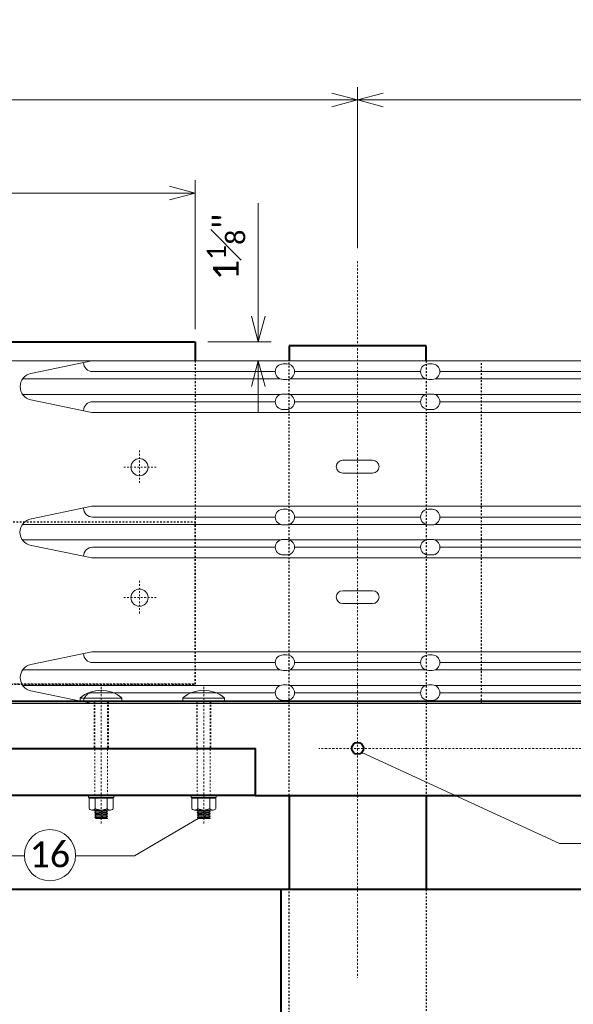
# Model space of a CAD drawing. Extents: x -6035 to 351425, y -5119269 to 203.
# Tile 9 of 14: x -1630 to -1598, y -2278 to -2220. Entities that reach past the tile are written whole.
import ezdxf
from ezdxf import colors
from ezdxf.entities.mleader import LeaderData, LeaderLine
from ezdxf.math import Vec2, Vec3

# ---------------------------------------------------------------- set-up
doc = ezdxf.new("R2010")
doc.units = 0
doc.header["$MEASUREMENT"] = 0
for name, pattern in [('Wisdot1', [0.0625, 0.03125, -0.03125]), ('Wisdot2', [0.125, 0.0625, -0.0625]), ('Wisdot4', [0.28125, 0.125, -0.0625, 0.03125, -0.0625])]:
    doc.linetypes.add(name, pattern=pattern)
for name, color, linetype, lineweight in [('B_ANNO_DIM', 7, 'Continuous', 18), ('B_CNTR', 1, 'Wisdot4', 18), ('B_DETAIL', 7, 'Continuous', 18), ('B_DETAIL_HIDDEN', 7, 'Wisdot2', 25), ('B_DETAIL_OBJ', 7, 'Continuous', 40), ('B_STEEL', 92, 'Continuous', 18), ('B_STEEL_BOLT', 3, 'Continuous', 18), ('L1', 32, 'Continuous', 40)]:
    doc.layers.add(name, color=color, linetype=linetype, lineweight=lineweight)
doc.styles.add('Annotative', font='calibri.ttf', dxfattribs={"height": 0.0625})
doc.styles.get("Standard").update_dxf_attribs({"font": 'calibri.ttf'})
doc.dimstyles.new('Annotative', dxfattribs={"dimscale": 0, "dimtxt": 0.0625, "dimasz": 0.0625, "dimexe": 0.03125, "dimexo": 0.03125, "dimgap": 0.03125, "dimtad": 1, "dimdec": 3, "dimzin": 3, "dimdsep": 46, "dimlunit": 4, "dimtxsty": 'Standard', "dimblk": 'OPEN30', "dimcen": 0.03125, "dimaunit": 1, "dimadec": 0, "dimazin": 3, "dimtfac": 0.75, "dimtdec": 3, "dimtofl": 0, "dimtmove": 0, "dimatfit": 3, "dimldrblk": 'OPEN30', "dimfxl": 1, "dimtfill": 1, "dimfrac": 1, "dimtolj": 1, "dimtzin": 0, "dimarcsym": 0})

# ---------------------------------------------------------------- blocks, each defined once
blk = doc.blocks.new('AnonymousCell2')
at = {"layer": 'B_DETAIL_HIDDEN', "ltscale": 0.5}
for p, q in [((-39.905, 2.75), (-39.905, 0)), ((-39.095, 2.75), (-39.095, 0)), ((-33.905, 2.75), (-33.905, 0)), ((-33.095, 2.75), (-33.095, 0))]:
    blk.add_line(p, q, dxfattribs=at)
at = {"layer": 'B_DETAIL_OBJ'}
for p, q in [((-54.5, 2.75), (54.5, 2.75)), ((-54.5, 0), (-30.5, 0)), ((-30.5, -2.75), (54.5, -2.75))]:
    blk.add_line(p, q, dxfattribs=at)
at = {"layer": 'B_DETAIL_OBJ', "flags": 128}
blk.add_lwpolyline([(-30.5, 0), (-30.5, 0), (-30.5, -2.75)], dxfattribs=at)
at = {"layer": 'B_DETAIL_OBJ'}
blk.add_circle((-24.501, -0.002), 0.344, dxfattribs=at)
blk = doc.blocks.new('AnonymousCell45')
at = {"layer": 'B_DETAIL', "flags": 128}
for points in [[(-9.845, 4.75), (-10.43, 4.575), (-11.055, 4.45)], [(-4.75, 2.97), (-4.785, 3.08), (-5.725, 4.17), (-6.87, 4.705), (-7.065, 4.75)], [(-4.75, 3.81), (-5.415, 4.575), (-5.79, 4.75)], [(-4.75, 4.575), (-4.905, 4.75)], [(-12.25, -3.065), (-12.225, -3.09), (-10.59, -3.985), (-7.905, -3.85), (-6.43, -3.535), (-5.785, -3.12), (-4.83, -1.265), (-4.695, 1.055), (-5.23, 2.83), (-6.03, 3.76), (-7.04, 4.23), (-8, 4.48), (-9.16, 4.44), (-10.31, 4.09), (-10.95, 3.96)], [(-11.055, 4.45), (-12.25, 4.275)], [(-12.25, -2.37), (-11.925, -2.68), (-10.48, -3.48), (-7.965, -3.35), (-6.625, -3.065), (-6.165, -2.775), (-5.325, -1.13), (-5.2, 1), (-5.68, 2.585), (-6.345, 3.35), (-7.215, 3.76), (-8.055, 3.975), (-9.08, 3.945), (-10.19, 3.61), (-10.845, 3.465)], [(-10.95, 3.96), (-12.145, 3.79), (-12.25, 3.74)], [(-12.25, -1.68), (-11.63, -2.27), (-10.36, -2.975), (-8.03, -2.855), (-6.815, -2.59), (-6.55, -2.425), (-5.815, -0.99), (-5.705, 0.935), (-6.125, 2.345), (-6.645, 2.945), (-7.385, 3.29), (-8.11, 3.47), (-8.99, 3.45), (-10.065, 3.12), (-10.75, 2.975)], [(-10.845, 3.465), (-12, 3.305), (-12.25, 3.185)], [(-10.75, 2.975), (-11.855, 2.825), (-12.025, 2.735), (-12.185, 2.215), (-12.25, 2.07)], [(-10.645, 2.49), (-11.615, 2.35), (-11.71, 2.04), (-12.205, 0.93), (-12.24, 0.145), (-11.95, -1.28), (-11.325, -1.865), (-10.245, -2.465), (-8.095, -2.35), (-7.005, -2.12), (-6.935, -2.07), (-6.31, -0.855), (-6.205, 0.88), (-6.575, 2.095), (-6.96, 2.535), (-7.55, 2.81), (-8.165, 2.97), (-8.91, 2.945), (-9.935, 2.63), (-10.645, 2.49)], [(-10.545, 2), (-11.23, 1.895), (-11.24, 1.87), (-11.71, 0.81), (-11.745, 0.185), (-11.485, -1.025), (-11.03, -1.455), (-10.125, -1.96), (-8.16, -1.855), (-7.285, -1.67), (-6.8, -0.73), (-6.71, 0.815), (-7.025, 1.85), (-7.265, 2.13), (-7.72, 2.335), (-8.225, 2.47), (-8.83, 2.45), (-9.815, 2.15), (-10.545, 2)], [(-10.445, 1.51), (-10.885, 1.44), (-11.215, 0.695), (-11.24, 0.225), (-11.03, -0.77), (-10.735, -1.05), (-10.015, -1.455), (-8.225, -1.36), (-7.625, -1.23), (-7.295, -0.59), (-7.215, 0.76), (-7.47, 1.6), (-7.575, 1.72), (-7.885, 1.865), (-8.28, 1.97), (-8.75, 1.95), (-9.695, 1.665), (-10.445, 1.51)], [(-10.545, 0.985), (-10.72, 0.575), (-10.735, 0.265), (-10.575, -0.52), (-10.44, -0.65), (-9.895, -0.945), (-8.295, -0.865), (-7.96, -0.79), (-7.79, -0.455), (-7.72, 0.695), (-7.91, 1.32), (-8.065, 1.39), (-8.335, 1.465), (-8.665, 1.455), (-9.565, 1.175), (-10.545, 0.985)], [(-10.2, 0.53), (-10.225, 0.465), (-10.23, 0.305), (-10.12, -0.25), (-9.775, -0.44), (-8.36, -0.37), (-8.295, -0.35), (-8.28, -0.32), (-8.225, 0.64), (-8.32, 0.945), (-8.39, 0.96), (-8.585, 0.95), (-9.445, 0.695), (-10.24, 0.53)], [(-12.25, -3.64), (-10.71, -4.495), (-7.83, -4.345), (-6.24, -4), (-5.405, -3.47), (-4.75, -2.21)], [(-7.335, -4.745), (-6.04, -4.47), (-5.025, -3.815), (-4.75, -3.295)], [(-12.25, -4.21), (-11.285, -4.745)], [(-5.545, -4.745), (-4.75, -4.24)]]:
    blk.add_lwpolyline(points, dxfattribs=at)
at = {"layer": 'B_DETAIL_HIDDEN'}
for p, q in [((-1.75, -4.745), (-1.75, 4.75)), ((-0.995, 4.75), (12.25, 4.75)), ((12.25, -4.745), (12.25, 4.75)), ((-0.9, -4.745), (12.25, -4.745))]:
    blk.add_line(p, q, dxfattribs=at)
at = {"layer": 'B_DETAIL_OBJ'}
for p, q in [((-12.25, 4.75), (-12.25, -4.745)), ((-0.995, 4.75), (-12.25, 4.75)), ((-4.75, -4.745), (-4.75, 4.75)), ((-12.25, -4.745), (-0.995, -4.745))]:
    blk.add_line(p, q, dxfattribs=at)
blk = doc.blocks.new('AnonymousCell46')
at = {"layer": 'B_STEEL'}
for p, q in [((-53.5, 10.015), (55.19, 10.015)), ((-47.99, 10.015), (-51.55, 9.275)), ((-36.801, 9.834), (-36.581, 9.834)), ((-28.301, 9.834), (-28.081, 9.834)), ((-47.925, 9.385), (-37.254, 9.385)), ((-36.128, 9.385), (-28.754, 9.385)), ((-27.628, 9.385), (55.19, 9.385)), ((-52.03, 8.96), (-36.969, 8.96)), ((-36.801, 8.928), (-36.581, 8.928)), ((-36.414, 8.96), (-28.469, 8.96)), ((-28.301, 8.928), (-28.081, 8.928)), ((-27.914, 8.96), (55.19, 8.96)), ((-36.801, 8.074), (-36.581, 8.074)), ((-28.301, 8.074), (-28.081, 8.074)), ((-52.03, 8.05), (-36.947, 8.05)), ((-47.99, 6.995), (-51.55, 7.735)), ((-47.925, 7.625), (-37.254, 7.625)), ((-36.436, 8.05), (-28.447, 8.05)), ((-36.128, 7.625), (-28.754, 7.625)), ((-27.936, 8.05), (55.19, 8.05)), ((-27.628, 7.625), (55.19, 7.625)), ((-47.99, 6.995), (55.19, 6.995)), ((-36.801, 7.168), (-36.581, 7.168)), ((-28.301, 7.168), (-28.081, 7.168)), ((-33.315, 4.2), (-31.565, 4.2)), ((-33.315, 3.45), (-31.565, 3.45)), ((-47.99, 1.515), (-51.515, 0.775)), ((-47.99, 1.515), (55.19, 1.515)), ((-36.801, 1.334), (-36.581, 1.334)), ((-28.301, 1.334), (-28.081, 1.334)), ((-47.925, 0.88), (-37.254, 0.88)), ((-36.128, 0.88), (-28.754, 0.88)), ((-27.628, 0.88), (55.19, 0.88)), ((-52.045, 0.455), (-36.956, 0.455)), ((-36.801, 0.428), (-36.581, 0.428)), ((-36.427, 0.455), (-28.456, 0.455)), ((-28.301, 0.428), (-28.081, 0.428)), ((-27.927, 0.455), (55.19, 0.455)), ((-52.045, -0.455), (-36.961, -0.455)), ((-36.801, -0.426), (-36.581, -0.426)), ((-36.422, -0.455), (-28.461, -0.455)), ((-28.301, -0.426), (-28.081, -0.426)), ((-27.922, -0.455), (55.19, -0.455)), ((-47.99, -1.51), (-51.515, -0.775)), ((-47.925, -0.88), (-37.254, -0.88)), ((-36.128, -0.88), (-28.754, -0.88)), ((-27.628, -0.88), (55.19, -0.88)), ((-47.99, -1.51), (55.19, -1.51)), ((-36.801, -1.332), (-36.581, -1.332)), ((-28.301, -1.332), (-28.081, -1.332)), ((-33.315, -3.425), (-31.565, -3.425)), ((-33.315, -4.175), (-31.565, -4.175)), ((-47.99, -6.99), (-51.545, -7.735)), ((-47.99, -6.99), (55.19, -6.99)), ((-36.801, -7.171), (-36.581, -7.171)), ((-28.301, -7.171), (-28.081, -7.171)), ((-52.025, -8.045), (-36.969, -8.045)), ((-47.925, -7.625), (-37.254, -7.625)), ((-36.414, -8.045), (-28.469, -8.045)), ((-36.128, -7.625), (-28.754, -7.625)), ((-27.914, -8.045), (55.19, -8.045)), ((-27.628, -7.625), (55.19, -7.625)), ((-36.801, -8.077), (-36.581, -8.077)), ((-28.301, -8.077), (-28.081, -8.077)), ((-52.025, -8.96), (-36.961, -8.96)), ((-36.801, -8.931), (-36.581, -8.931)), ((-36.422, -8.96), (-28.461, -8.96)), ((-28.301, -8.931), (-28.081, -8.931)), ((-27.922, -8.96), (55.19, -8.96)), ((-47.99, -10.015), (-51.545, -9.27)), ((-47.925, -9.385), (-37.254, -9.385)), ((-36.128, -9.385), (-28.754, -9.385)), ((-27.628, -9.385), (55.19, -9.385)), ((-53.5, -10.015), (55.19, -10.015)), ((-36.801, -9.837), (-36.581, -9.837)), ((-28.301, -9.837), (-28.081, -9.837))]:
    blk.add_line(p, q, dxfattribs=at)
for centre, radius, start, end in [((-47.932, 9.925), 0.54, 181.17184, 269.58703), ((-36.801, 9.381), 0.453, 90, 270), ((-36.581, 9.381), 0.453, 270, 90), ((-28.301, 9.381), 0.453, 90, 270), ((-28.081, 9.381), 0.453, 270, 90), ((-51.388, 8.504), 0.786, 101.78385, 258.21615), ((-36.801, 7.621), 0.453, 90, 270), ((-36.581, 7.621), 0.453, 270, 90), ((-28.301, 7.621), 0.453, 90, 270), ((-28.081, 7.621), 0.453, 270, 90), ((-47.932, 7.082), 0.54, 90.41297, 178.82816), ((-33.314, 3.828), 0.375, 90, 270), ((-31.564, 3.828), 0.375, 270, 90), ((-47.932, 1.421), 0.54, 181.17184, 269.58703), ((-36.801, 0.881), 0.453, 90, 270), ((-36.581, 0.881), 0.453, 270, 90), ((-28.301, 0.881), 0.453, 90, 270), ((-28.081, 0.881), 0.453, 270, 90), ((-51.405, -0.001), 0.786, 98.92713, 261.2651), ((-36.801, -0.879), 0.453, 90, 270), ((-36.581, -0.879), 0.453, 270, 90), ((-28.301, -0.879), 0.453, 90, 270), ((-28.081, -0.879), 0.453, 270, 90), ((-47.932, -1.422), 0.54, 90.41297, 178.82816), ((-33.314, -3.797), 0.375, 90, 270), ((-31.564, -3.797), 0.375, 270, 90), ((-47.932, -7.083), 0.54, 181.17184, 269.58703), ((-36.801, -7.624), 0.453, 90, 270), ((-36.581, -7.624), 0.453, 270, 90), ((-28.301, -7.624), 0.453, 90, 270), ((-28.081, -7.624), 0.453, 270, 90), ((-51.386, -8.504), 0.786, 101.79207, 258.20793), ((-36.801, -9.384), 0.453, 90, 270), ((-36.581, -9.384), 0.453, 270, 90), ((-28.301, -9.384), 0.453, 90, 270), ((-28.081, -9.384), 0.453, 270, 90), ((-47.932, -9.925), 0.54, 90.41297, 178.82816)]:
    blk.add_arc(centre, radius, start, end, dxfattribs=at)
blk = doc.blocks.new('AnonymousCell44')
at = {"layer": 'B_DETAIL', "ltscale": 0.5, "flags": 128}
blk.add_lwpolyline([(-5.287, -21.505), (-0.635, -21.505), (-0.26, -22.536), (0.49, -20.474), (0.866, -21.505), (5.394, -21.505)], dxfattribs=at)
at = {"layer": 'B_DETAIL_HIDDEN'}
for p, q in [((-4, -5.99), (-4, 19.41)), ((4, 19.41), (4, -5.99)), ((-4, -21.505), (-4, -11.49)), ((4, -11.49), (4, -21.505))]:
    blk.add_line(p, q, dxfattribs=at)
at = {"layer": 'B_DETAIL_OBJ'}
for p, q in [((4, 20.285), (-4, 20.285)), ((-4, 20.285), (-4, 19.41)), ((4, 19.41), (4, 20.285)), ((-4, -5.99), (-4, -11.49)), ((4, -5.99), (4, -11.49))]:
    blk.add_line(p, q, dxfattribs=at)
blk = doc.blocks.new('AnonymousCell36')
at = {"layer": 'B_CNTR'}
blk.add_line((0.005, 4.63), (0.005, -3.385), dxfattribs=at)
at = {"layer": 'B_STEEL_BOLT'}
for p, q in [((-1.22, 3.975), (1.215, 3.975)), ((-1.22, 3.79), (-1.22, 3.975)), ((-1.22, 3.79), (1.215, 3.79)), ((1.215, 3.79), (1.215, 3.975)), ((-0.725, -1.71), (-0.725, -1.83)), ((-0.725, -1.71), (0.74, -1.71)), ((-0.725, -1.72), (-0.725, -1.83)), ((0.74, -1.71), (0.74, -1.83)), ((0.74, -1.83), (-0.725, -1.83)), ((-0.69, -2.475), (-0.69, -1.88)), ((0.705, -1.88), (-0.69, -1.88)), ((-0.595, -1.88), (-0.595, -1.83)), ((-0.34, -2.495), (-0.34, -1.88)), ((0.355, -2.495), (0.355, -1.88)), ((0.61, -1.88), (0.61, -1.83)), ((0.705, -2.475), (0.705, -1.88)), ((0.53, -2.57), (-0.52, -2.57)), ((-0.37, -2.615), (0.38, -2.57)), ((-0.37, -2.615), (-0.3, -2.58)), ((-0.37, -2.615), (-0.37, -2.625)), ((-0.3, -2.655), (-0.37, -2.625)), ((-0.37, -2.715), (0.38, -2.665)), ((-0.37, -2.71), (-0.3, -2.675)), ((-0.37, -2.71), (-0.37, -2.72)), ((-0.3, -2.75), (-0.37, -2.72)), ((-0.37, -2.81), (0.38, -2.76)), ((-0.37, -2.805), (-0.3, -2.775)), ((-0.37, -2.805), (-0.37, -2.815)), ((-0.3, -2.845), (-0.37, -2.815)), ((-0.37, -2.905), (0.38, -2.855)), ((-0.37, -2.9), (-0.3, -2.87)), ((-0.3, -2.58), (-0.3, -2.57)), ((-0.3, -2.665), (0.305, -2.615)), ((-0.3, -2.675), (-0.3, -2.655)), ((-0.3, -2.76), (0.305, -2.715)), ((-0.3, -2.775), (-0.3, -2.75)), ((-0.3, -2.855), (0.305, -2.81)), ((-0.3, -2.87), (-0.3, -2.845)), ((0.305, -2.61), (0.38, -2.575)), ((0.305, -2.625), (0.305, -2.61)), ((0.38, -2.66), (0.305, -2.625)), ((0.305, -2.705), (0.38, -2.67)), ((0.305, -2.725), (0.305, -2.705)), ((0.38, -2.755), (0.305, -2.725)), ((0.305, -2.8), (0.38, -2.765)), ((0.305, -2.82), (0.305, -2.8)), ((0.38, -2.855), (0.305, -2.82)), ((0.305, -2.895), (0.38, -2.86)), ((0.38, -2.565), (0.38, -2.575)), ((0.38, -2.66), (0.38, -2.67)), ((0.38, -2.755), (0.38, -2.765)), ((0.38, -2.855), (0.38, -2.86)), ((-0.37, -2.9), (-0.37, -2.91)), ((-0.3, -2.94), (-0.37, -2.91)), ((-0.37, -3), (0.38, -2.955)), ((-0.37, -2.995), (-0.3, -2.965)), ((-0.37, -2.995), (-0.37, -3.005)), ((-0.3, -3.035), (-0.37, -3.01)), ((0.365, -3.06), (-0.315, -3.06)), ((-0.3, -2.955), (0.305, -2.905)), ((-0.3, -2.965), (-0.3, -2.94)), ((-0.3, -3.05), (0.305, -3)), ((-0.3, -3.06), (-0.3, -3.035)), ((0.175, -3.06), (0.38, -3.05)), ((0.305, -2.915), (0.305, -2.895)), ((0.38, -2.95), (0.305, -2.915)), ((0.305, -2.99), (0.38, -2.96)), ((0.305, -3.01), (0.305, -2.99)), ((0.38, -3.045), (0.305, -3.01)), ((0.365, -3.06), (0.38, -3.055)), ((0.38, -2.95), (0.38, -2.96)), ((0.38, -3.045), (0.38, -3.055))]:
    blk.add_line(p, q, dxfattribs=at)
at = {"layer": 'B_STEEL_BOLT', "linetype": 'Wisdot1'}
for p, q in [((-0.37, 3.79), (-0.37, -1.71)), ((0.38, 3.79), (0.38, -1.71))]:
    blk.add_line(p, q, dxfattribs=at)
at = {"layer": 'B_STEEL_BOLT'}
for centre, radius, start, end in [((0.001, 2.554), 1.877, 49.55028, 130.44972), ((0.007, -1.86), 0.705, 240.4684, 299.42417)]:
    blk.add_arc(centre, radius, start, end, dxfattribs=at)
for centre, major_axis, start_param, end_param in [((-0.515, -2.473), (0.177, 0), 3.141593, 6.050931), ((0.528, -2.473), (-0.177, 0), 0.232255, 3.141593)]:
    blk.add_ellipse(centre, major_axis=major_axis, ratio=0.518522, start_param=start_param, end_param=end_param, dxfattribs=at)
blk = doc.blocks.new('_Open30')
at = {"color": 0, "linetype": 'ByBlock', "lineweight": -2}
for p, q in [((-1, 0.268), (0, 0)), ((0, 0), (-1, -0.268)), ((0, 0), (-1, 0))]:
    blk.add_line(p, q, dxfattribs=at)
blk = doc.blocks.new('*D87')
at = {"layer": 'B_ANNO_DIM', "color": 0, "lineweight": -2, "transparency": 16777216}
for p, q in [((-1619.711, -2238.172), (-1619.711, -2229.47)), ((-1658.206, -2230.22), (-1621.211, -2230.22))]:
    blk.add_line(p, q, dxfattribs=at)
at = {"layer": 'Defpoints', "color": 0, "transparency": 16777216}
for p in [(-1659.706, -2230.22), (-1619.711, -2230.22), (-1619.711, -2238.922)]:
    blk.add_point(p, dxfattribs=at)
at = {"layer": 'B_ANNO_DIM', "color": 0, "lineweight": -2, "transparency": 16777216, "xscale": 1.5, "yscale": 1.5, "zscale": 1.5, "rotation": 180}
blk.add_blockref('_Open30', (-1659.706, -2230.22), dxfattribs=at)
at = {"layer": 'B_ANNO_DIM', "color": 0, "lineweight": -2, "transparency": 16777216, "xscale": 1.5, "yscale": 1.5, "zscale": 1.5}
blk.add_blockref('_Open30', (-1619.711, -2230.22), dxfattribs=at)
at = {"layer": 'B_ANNO_DIM', "color": 0, "transparency": 16777216, "insert": (-1639.709, -2228.702), "char_height": 1.5, "attachment_point": 5, "bg_fill": 3, "box_fill_scale": 1.25, "bg_fill_color": 256, "bg_fill_true_color": 13158600, "bg_fill_transparency": 0}
blk.add_mtext('\\A1;3\'-4"', dxfattribs=at)
blk = doc.blocks.new('*D88')
at = {"layer": 'B_ANNO_DIM', "color": 0, "lineweight": -2, "transparency": 16777216}
for p, q in [((-1659.706, -2235.472), (-1659.706, -2224.025)), ((-1610.206, -2233.442), (-1610.206, -2224.025)), ((-1658.206, -2224.775), (-1611.706, -2224.775))]:
    blk.add_line(p, q, dxfattribs=at)
at = {"layer": 'Defpoints', "color": 0, "transparency": 16777216}
for p in [(-1610.206, -2224.775), (-1610.206, -2234.192), (-1659.706, -2236.222)]:
    blk.add_point(p, dxfattribs=at)
at = {"layer": 'B_ANNO_DIM', "color": 0, "lineweight": -2, "transparency": 16777216, "xscale": 1.5, "yscale": 1.5, "zscale": 1.5, "rotation": 180}
blk.add_blockref('_Open30', (-1659.706, -2224.775), dxfattribs=at)
at = {"layer": 'B_ANNO_DIM', "color": 0, "lineweight": -2, "transparency": 16777216, "xscale": 1.5, "yscale": 1.5, "zscale": 1.5}
blk.add_blockref('_Open30', (-1610.206, -2224.775), dxfattribs=at)
at = {"layer": 'B_ANNO_DIM', "color": 0, "transparency": 16777216, "insert": (-1634.956, -2222.889), "char_height": 1.5, "attachment_point": 5, "bg_fill": 3, "box_fill_scale": 1.25, "bg_fill_color": 256, "bg_fill_true_color": 13158600, "bg_fill_transparency": 0}
blk.add_mtext('\\A1;4\'-1{\\H0.75x;\\S1#2;}"', dxfattribs=at)
blk = doc.blocks.new('*D89')
at = {"layer": 'B_ANNO_DIM', "color": 0, "lineweight": -2, "transparency": 16777216}
for p, q in [((-1616.019, -2237.422), (-1616.019, -2230.814)), ((-1618.961, -2238.922), (-1615.269, -2238.922)), ((-1616.019, -2241.522), (-1616.019, -2243.022))]:
    blk.add_line(p, q, dxfattribs=at)
at = {"layer": 'Defpoints', "color": 0, "transparency": 16777216}
for p in [(-1619.711, -2238.922), (-1616.019, -2238.922), (-1616.019, -2240.022)]:
    blk.add_point(p, dxfattribs=at)
at = {"layer": 'B_ANNO_DIM', "color": 0, "lineweight": -2, "transparency": 16777216, "xscale": 1.5, "yscale": 1.5, "zscale": 1.5}
for p, rotation in [((-1616.019, -2238.922), 270), ((-1616.019, -2240.022), 90)]:
    blk.add_blockref('_Open30', p, dxfattribs=dict(at, rotation=rotation))
at = {"layer": 'B_ANNO_DIM', "color": 0, "transparency": 16777216, "insert": (-1617.909, -2233.368), "char_height": 1.5, "attachment_point": 5, "rotation": 90, "bg_fill": 3, "box_fill_scale": 1.25, "bg_fill_color": 256, "bg_fill_true_color": 13158600, "bg_fill_transparency": 0}
blk.add_mtext('\\A1;1{\\H0.75x;\\S1#8;}"', dxfattribs=at)
blk = doc.blocks.new('*D91')
at = {"layer": 'B_ANNO_DIM', "color": 0, "lineweight": -2, "transparency": 16777216}
for p, q in [((-1535.206, -2233.442), (-1535.206, -2224.025)), ((-1536.706, -2224.775), (-1608.706, -2224.775))]:
    blk.add_line(p, q, dxfattribs=at)
at = {"layer": 'Defpoints', "color": 0, "transparency": 16777216}
for p in [(-1610.206, -2224.775), (-1610.206, -2224.775), (-1535.206, -2234.192)]:
    blk.add_point(p, dxfattribs=at)
at = {"layer": 'B_ANNO_DIM', "color": 0, "lineweight": -2, "transparency": 16777216, "xscale": 1.5, "yscale": 1.5, "zscale": 1.5, "rotation": 180}
blk.add_blockref('_Open30', (-1610.206, -2224.775), dxfattribs=at)
at = {"layer": 'B_ANNO_DIM', "color": 0, "lineweight": -2, "transparency": 16777216, "xscale": 1.5, "yscale": 1.5, "zscale": 1.5}
blk.add_blockref('_Open30', (-1535.206, -2224.775), dxfattribs=at)
at = {"layer": 'B_ANNO_DIM', "color": 0, "transparency": 16777216, "insert": (-1572.706, -2222.819), "char_height": 1.5, "attachment_point": 5, "bg_fill": 3, "box_fill_scale": 1.25, "bg_fill_color": 256, "bg_fill_true_color": 13158600, "bg_fill_transparency": 0}
blk.add_mtext('\\A1;4 SPA. @ 1\'-6{\\H0.7x;\\S3#4;}"', dxfattribs=at)
blk = doc.blocks.new('INS_RAILTIMBER_BASE')
at = {"layer": 'B_ANNO_DIM'}
blk.add_circle((150.137, 153.6925), 1.4974, dxfattribs=at)
at = {"layer": 'B_CNTR'}
for p, q in [((168.1297, 188.42), (168.1297, 146.53)), ((245.3947, 159.94), (165.8547, 159.94))]:
    blk.add_line(p, q, dxfattribs=at)
at = {"layer": 'B_CNTR', "ltscale": 0.25}
for p, q in [((155.3743, 177.355), (155.3743, 175.395)), ((156.3543, 176.375), (154.3943, 176.375)), ((155.3747, 169.73), (155.3747, 167.77)), ((156.3547, 168.75), (154.3947, 168.75))]:
    blk.add_line(p, q, dxfattribs=at)
at = {"layer": 'B_DETAIL_HIDDEN'}
blk.add_line((175.3797, 162.56), (175.3797, 182.59), dxfattribs=at)
at = {"layer": 'B_DETAIL_HIDDEN', "flags": 128}
blk.add_lwpolyline([(130.1247, 183.69), (158.6247, 183.69), (158.6247, 163.69), (145.1247, 163.69), (145.1247, 173.19), (130.1247, 173.19), (130.1247, 183.69)], dxfattribs=at)
at = {"layer": 'B_DETAIL_OBJ'}
for p, q in [((20.8247, 183.69), (158.6247, 183.69)), ((158.6247, 183.69), (158.6247, 182.59)), ((162.1297, 157.19), (20.8247, 157.19))]:
    blk.add_line(p, q, dxfattribs=at)
at = {"layer": 'B_STEEL_BOLT'}
for centre in [(155.3739, 176.373), (155.3743, 168.748)]:
    blk.add_circle(centre, 0.5, dxfattribs=at)
at = {"layer": 'L1'}
for p, q in [((255.7597, 151.69), (20.8247, 151.69)), ((163.6297, 151.69), (163.6297, 130.69))]:
    blk.add_line(p, q, dxfattribs=at)
for name, p in [('AnonymousCell44', (168.1297, 163.18)), ('AnonymousCell46', (200.5697, 172.575)), ('AnonymousCell45', (146.3747, 168.435)), ('AnonymousCell36', (153.1247, 158.9)), ('AnonymousCell36', (159.1247, 158.9)), ('AnonymousCell2', (192.6297, 159.94))]:
    blk.add_blockref(name, p)
at = {"style": 'Annotative'}
for tag, p in [('BAR#2', (294.197, 76.2652)), ('BAR#1', (146.4295, 48.7505)), ('SHT.#', (327.3331, 44.1508))]:
    blk.add_attdef(tag, p, '', height=1.5, dxfattribs=at)
at = {"layer": 'B_ANNO_DIM', "insert": (150.1332, 153.7359), "char_height": 1.5, "width": 3.189236, "attachment_point": 5, "style": 'Annotative'}
blk.add_mtext('16', dxfattribs=at)
at = {"layer": 'B_ANNO_DIM', "style": 'Annotative'}
blk.add_attdef('D1', (81.529, 198.3032), '', height=1.5, dxfattribs=at)
at = {"layer": 'B_ANNO_DIM'}
for points in [[(168.3657, 159.6892), (179.9432, 154.386), (197.5217, 154.386)], [(141.4897, 155.84), (145.1976, 153.6478), (148.6402, 153.6478)], [(158.8097, 155.84), (155.0764, 153.6478), (151.6337, 153.6478)]]:
    blk.add_leader(points, dimstyle='Annotative', override={"dimscale": 0, "dimgap": 0.03125, "dimtad": 0}, dxfattribs=at)
ml = blk.add_multileader_mtext('Standard', dxfattribs=at)
ml.set_content('THRIE BEAM TERMINAL CONNECTOR', color=256)
ml.set_leader_properties()
ml.set_arrow_properties(name='OPEN30')
ml.build(insert=Vec2(0, 0))
ml.multileader.update_dxf_attribs({"text_right_attachment_type": 3, "dogleg_length": 0.0625, "arrow_head_size": 1.5, "scale": 24})
ctx = ml.context
ctx.base_point, ctx.scale, ctx.char_height, ctx.arrow_head_size, ctx.landing_gap_size, ctx.plane_origin = Vec3(164.6679, 208.4423), 24, 1.5, 1.5, 0.75, Vec3(157.9032, 200.3147)
ctx.right_attachment = 3
notes = []
notes.append((ctx, [(0, (1, 1, 0), (163.1679, 208.4423), (1, 0), 1.5, [(0, [(158.0257, 214.4446), (162.8514, 208.4423), (162.9955, 208.4423)], 0, [])])]))
ctx.mtext.insert, ctx.mtext.flow_direction = Vec3(165.4179, 209.2032), 5
for ctx, leaders in notes:
    for number, flags, end, landing, length, lines in leaders:
        leader = LeaderData()
        leader.index, (leader.has_last_leader_line, leader.has_dogleg_vector, leader.attachment_direction) = number, flags
        leader.last_leader_point, leader.dogleg_vector, leader.dogleg_length = Vec3(end), Vec3(landing), length
        for number, points, colour, breaks in lines:
            line = LeaderLine()
            line.index, line.vertices, line.color, line.breaks = number, Vec3.list(points), colors.encode_raw_color(colour), breaks
            leader.lines.append(line)
        ctx.leaders.append(leader)
dim = blk.add_linear_dim(base=(158.6247, 192.3918), p1=(118.6297, 192.3918), p2=(158.6247, 183.69), dimstyle='Annotative', dxfattribs=at)
dim.commit()
dim.dimension.update_dxf_attribs({"geometry": '*D87', "text_midpoint": (138.6272, 193.9103), "insert": (1778.336, 2422.612)})
dim = blk.add_linear_dim(base=(168.1297, 197.8371), p1=(118.6297, 186.39), p2=(168.1297, 188.42), dimstyle='Annotative', dxfattribs=at)
dim.commit()
dim.dimension.update_dxf_attribs({"geometry": '*D88', "text_midpoint": (143.3797, 199.7225), "insert": (1778.336, 2422.612)})
dim = blk.add_linear_dim(base=(168.1297, 197.8371), p1=(243.1297, 188.42), p2=(168.1297, 197.8371), text='4 SPA. @ 1\'-6{\\H0.7x;\\S3#4;}"', dimstyle='Annotative', dxfattribs=at)
dim.commit()
dim.dimension.update_dxf_attribs({"geometry": '*D91', "text_midpoint": (205.6297, 199.7927), "insert": (1778.336, 2422.612)})
dim = blk.add_linear_dim(base=(162.3172, 183.69), p1=(162.3172, 182.59), p2=(158.6247, 183.69), angle=90, dimstyle='Annotative', dxfattribs=at)
dim.commit()
dim.dimension.update_dxf_attribs({"geometry": '*D89', "text_midpoint": (160.4271, 189.244), "insert": (1778.336, 2422.612)})

msp = doc.modelspace()

# ---------------------------------------------------------------- block references
at = {"layer": 'B_ANNO_DIM'}
msp.add_blockref('INS_RAILTIMBER_BASE', (-1778.336, -2422.612), dxfattribs=at)

doc.saveas('drawing.dxf')
